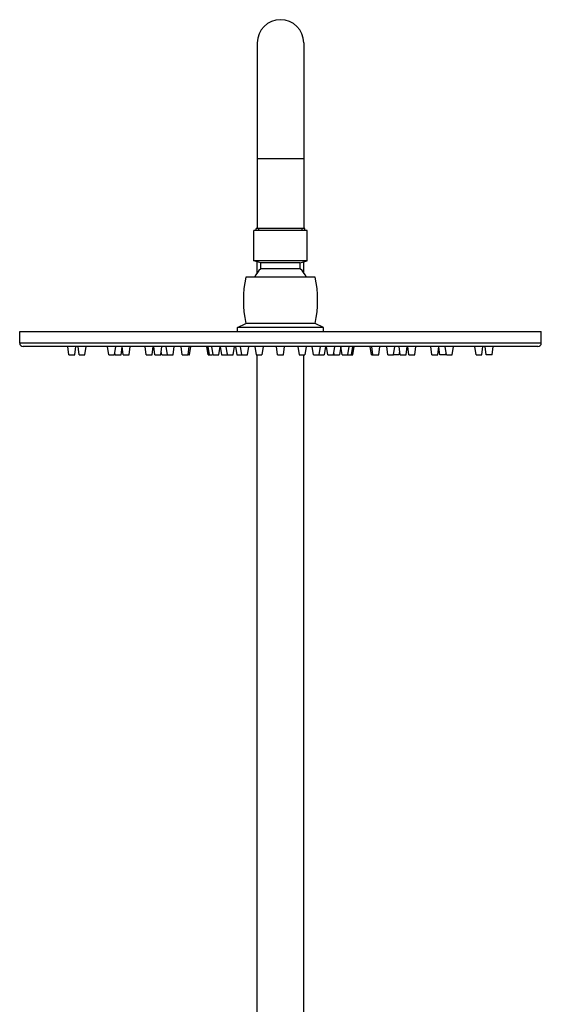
# Model space of a CAD drawing. Header units: millimetres. Extents: x 3508 to 4887, y 4192 to 6209.
# Tile 4 of 5: x 3598 to 3823, y 5464 to 5889. Entities that reach past the tile are written whole.
import ezdxf

# ---------------------------------------------------------------- set-up
doc = ezdxf.new("R2010")
doc.units = ezdxf.units.MM
doc.layers.add('OGGETTO', color=7, linetype='Continuous', lineweight=25)

msp = doc.modelspace()

# ---------------------------------------------------------------- linework, layer by layer
at = {"layer": 'OGGETTO'}
for p, q in [((3700.057, 5878.929), (3700.057, 5798.929)), ((3720.057, 5878.929), (3720.057, 5798.929)), ((3720.057, 5828.929), (3700.057, 5828.929)), ((3698.557, 5784.929), (3698.557, 5797.929)), ((3721.557, 5797.929), (3698.557, 5797.929)), ((3699.557, 5797.929), (3699.557, 5798.929)), ((3720.557, 5798.929), (3699.557, 5798.929)), ((3700.757, 5797.929), (3700.757, 5798.929)), ((3719.357, 5797.929), (3719.357, 5798.929)), ((3720.557, 5797.929), (3720.557, 5798.929)), ((3721.557, 5784.929), (3721.557, 5797.929)), ((3721.557, 5784.929), (3698.557, 5784.929)), ((3701.557, 5783.979), (3698.557, 5784.929)), ((3718.557, 5783.979), (3721.557, 5784.929)), ((3700.057, 5779.776), (3700.057, 5784.454)), ((3701.557, 5781.479), (3701.557, 5783.979)), ((3718.557, 5783.979), (3701.557, 5783.979)), ((3718.557, 5781.479), (3701.557, 5781.479)), ((3718.557, 5781.479), (3718.557, 5783.979)), ((3720.057, 5779.776), (3720.057, 5784.454)), ((3725.057, 5777.929), (3695.057, 5777.929)), ((3691.557, 5756.129), (3695.057, 5757.929)), ((3691.557, 5754.429), (3691.557, 5756.129)), ((3728.557, 5756.129), (3691.557, 5756.129)), ((3725.057, 5757.929), (3695.057, 5757.929)), ((3728.557, 5756.129), (3725.057, 5757.929)), ((3728.557, 5754.429), (3728.557, 5756.129)), ((3597.557, 5749.429), (3597.557, 5754.429)), ((3597.557, 5754.429), (3822.557, 5754.429)), ((3822.557, 5749.429), (3822.557, 5754.429)), ((3822.557, 5749.429), (3597.557, 5749.429)), ((3821.057, 5747.929), (3599.057, 5747.929)), ((3618.807, 5744.429), (3618.307, 5747.929)), ((3621.307, 5744.429), (3621.807, 5747.929)), ((3623.212, 5744.429), (3622.712, 5747.929)), ((3625.712, 5744.429), (3626.212, 5747.929)), ((3635.996, 5744.429), (3635.496, 5747.929)), ((3638.496, 5744.429), (3638.996, 5747.929)), ((3641.307, 5744.429), (3641.77, 5747.671)), ((3642.233, 5744.429), (3641.733, 5747.929)), ((3644.733, 5744.429), (3645.233, 5747.929)), ((3652.176, 5744.429), (3651.676, 5747.929)), ((3654.676, 5744.429), (3655.176, 5747.929)), ((3655.907, 5744.429), (3655.407, 5747.929)), ((3658.407, 5744.429), (3658.907, 5747.929)), ((3661.255, 5744.429), (3660.755, 5747.929)), ((3663.755, 5744.429), (3664.255, 5747.929)), ((3667.662, 5744.429), (3667.162, 5747.929)), ((3670.162, 5744.429), (3670.662, 5747.929)), ((3670.857, 5744.429), (3671.357, 5747.929)), ((3678.807, 5744.429), (3678.307, 5747.929)), ((3679.418, 5744.429), (3678.918, 5747.929)), ((3680.996, 5744.429), (3680.496, 5747.929)), ((3683.496, 5744.429), (3683.996, 5747.929)), ((3684.037, 5747.929), (3684.537, 5744.429)), ((3687.176, 5744.429), (3686.676, 5747.929)), ((3689.676, 5744.429), (3690.176, 5747.929)), ((3690.674, 5747.929), (3691.174, 5744.429)), ((3693.357, 5744.429), (3692.857, 5747.929)), ((3695.857, 5744.429), (3696.357, 5747.929)), ((3699.037, 5747.929), (3699.537, 5744.429)), ((3702.537, 5747.929), (3702.037, 5744.429)), ((3708.807, 5744.429), (3708.307, 5747.929)), ((3711.307, 5744.429), (3711.807, 5747.929)), ((3717.578, 5747.929), (3718.078, 5744.429)), ((3721.078, 5747.929), (3720.578, 5744.429)), ((3724.258, 5744.429), (3723.758, 5747.929)), ((3726.758, 5744.429), (3727.258, 5747.929)), ((3729.441, 5747.929), (3728.941, 5744.429)), ((3730.439, 5744.429), (3729.939, 5747.929)), ((3732.939, 5744.429), (3733.439, 5747.929)), ((3736.078, 5747.929), (3735.578, 5744.429)), ((3736.619, 5744.429), (3736.119, 5747.929)), ((3739.119, 5744.429), (3739.619, 5747.929)), ((3740.697, 5744.429), (3741.197, 5747.929)), ((3741.307, 5744.429), (3741.807, 5747.929)), ((3749.258, 5744.429), (3748.758, 5747.929)), ((3749.952, 5744.429), (3749.452, 5747.929)), ((3752.452, 5744.429), (3752.952, 5747.929)), ((3756.36, 5744.429), (3755.86, 5747.929)), ((3758.86, 5744.429), (3759.36, 5747.929)), ((3761.708, 5744.429), (3761.208, 5747.929)), ((3764.208, 5744.429), (3764.708, 5747.929)), ((3765.439, 5744.429), (3764.939, 5747.929)), ((3767.939, 5744.429), (3768.439, 5747.929)), ((3775.381, 5744.429), (3774.881, 5747.929)), ((3777.881, 5744.429), (3778.381, 5747.929)), ((3778.807, 5744.429), (3778.344, 5747.671)), ((3781.619, 5744.429), (3781.119, 5747.929)), ((3784.119, 5744.429), (3784.619, 5747.929)), ((3794.402, 5744.429), (3793.902, 5747.929)), ((3796.902, 5744.429), (3797.402, 5747.929)), ((3798.807, 5744.429), (3798.307, 5747.929)), ((3801.307, 5744.429), (3801.807, 5747.929)), ((3618.807, 5744.429), (3621.307, 5744.429)), ((3623.213, 5744.429), (3625.712, 5744.429)), ((3635.997, 5744.429), (3638.495, 5744.429)), ((3638.807, 5744.429), (3638.652, 5745.52)), ((3638.807, 5744.429), (3641.307, 5744.429)), ((3642.234, 5744.429), (3644.733, 5744.429)), ((3652.177, 5744.429), (3654.675, 5744.429)), ((3655.907, 5744.429), (3658.407, 5744.429)), ((3658.807, 5744.429), (3658.607, 5745.832)), ((3658.807, 5744.429), (3663.754, 5744.429)), ((3667.663, 5744.429), (3670.162, 5744.429)), ((3670.548, 5744.429), (3670.855, 5744.429)), ((3678.807, 5744.429), (3680.724, 5744.429)), ((3680.996, 5744.429), (3683.495, 5744.429)), ((3684.538, 5744.429), (3687.036, 5744.429)), ((3687.107, 5744.917), (3687.037, 5744.429)), ((3687.177, 5744.429), (3689.676, 5744.429)), ((3691.174, 5744.429), (3693.246, 5744.429)), ((3693.357, 5744.429), (3695.856, 5744.429)), ((3699.537, 5744.429), (3702.036, 5744.429)), ((3700.057, 5421.929), (3700.057, 5744.429)), ((3708.809, 5744.429), (3711.306, 5744.429)), ((3718.078, 5744.429), (3720.577, 5744.429)), ((3720.057, 5421.929), (3720.057, 5744.429)), ((3724.259, 5744.429), (3726.758, 5744.429)), ((3726.758, 5744.429), (3728.941, 5744.429)), ((3730.439, 5744.429), (3732.938, 5744.429)), ((3733.008, 5744.917), (3733.078, 5744.429)), ((3733.079, 5744.429), (3735.577, 5744.429)), ((3736.619, 5744.429), (3739.118, 5744.429)), ((3739.119, 5744.429), (3741.307, 5744.429)), ((3749.259, 5744.429), (3752.452, 5744.429)), ((3756.361, 5744.429), (3758.86, 5744.429)), ((3761.307, 5744.429), (3758.86, 5744.429)), ((3761.307, 5744.429), (3761.508, 5745.832)), ((3761.708, 5744.429), (3764.208, 5744.429)), ((3765.44, 5744.429), (3767.937, 5744.429)), ((3775.382, 5744.429), (3777.881, 5744.429)), ((3781.307, 5744.429), (3778.807, 5744.429)), ((3781.307, 5744.429), (3781.463, 5745.52)), ((3781.62, 5744.429), (3784.118, 5744.429)), ((3794.403, 5744.429), (3796.902, 5744.429)), ((3801.307, 5744.429), (3798.807, 5744.429))]:
    msp.add_line(p, q, dxfattribs=at)
for centre, radius, start, end in [((3710.057, 5878.929), 10, 0, 180), ((3710.057, 5772.314), 12.5, 132.84364, 153.30023), ((3710.057, 5772.314), 12.5, 26.69977, 47.15636), ((3744.557, 5767.929), 50.5, 168.57881, 191.42119), ((3675.557, 5767.929), 50.5, 348.57881, 11.42119), ((3599.057, 5749.429), 1.5, 180, 270), ((3821.057, 5749.429), 1.5, 270, 0)]:
    msp.add_arc(centre, radius, start, end, dxfattribs=at)

doc.saveas('drawing.dxf')
